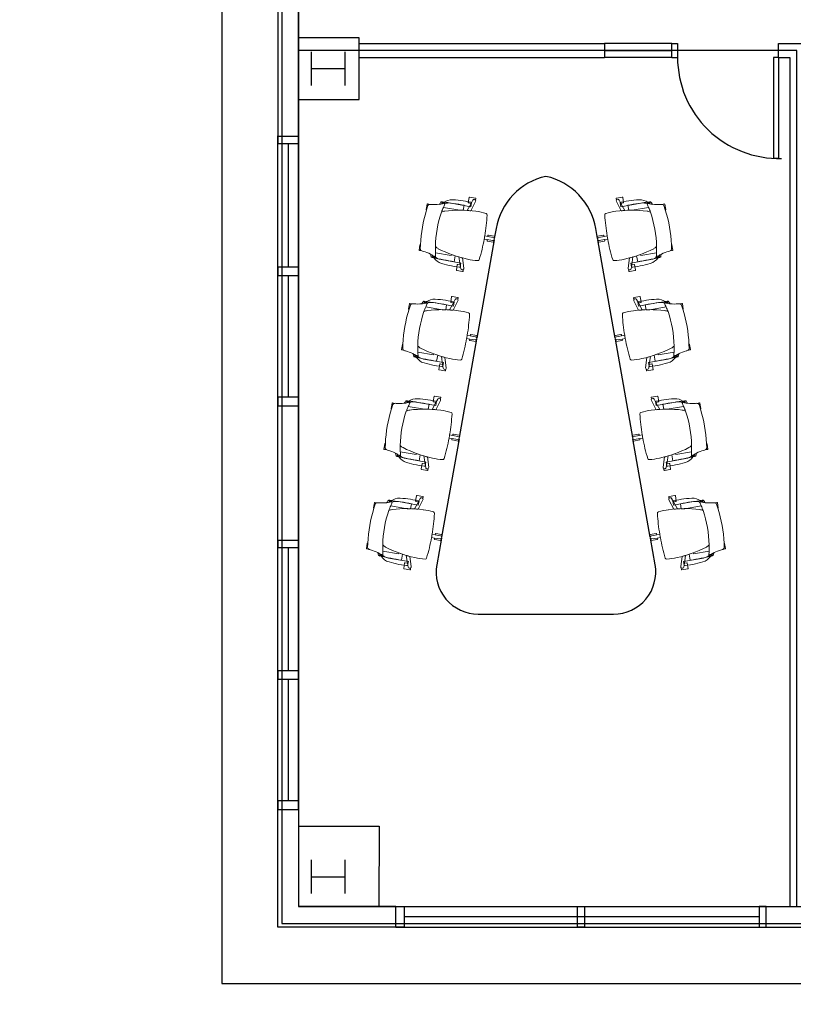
# Model space of a CAD drawing. Header units: inches. Extents: x -92 to 3837, y -260 to 2192.
# Tile 1 of 31: x -92 to 184, y -27 to 323. Entities that reach past the tile are written whole.
import ezdxf
from ezdxf import colors
from ezdxf.entities.mleader import LeaderData, LeaderLine
from ezdxf.math import Vec2, Vec3

# ---------------------------------------------------------------- set-up
doc = ezdxf.new("R2010")
doc.units = ezdxf.units.IN
doc.header["$MEASUREMENT"] = 0
doc.layers.get('0').update_dxf_attribs({"linetype": 'CONTINUOUS'})
for name, color, linetype in [('A-GLAZ', 8, 'CONTINUOUS'), ('A-ROOF', 8, 'CONTINUOUS'), ('A-WALL', 7, 'CONTINUOUS'), ('I-DOOR', 9, 'CONTINUOUS'), ('I-FLOR-CASE', 8, 'CONTINUOUS'), ('I-FURN-CONF', 9, 'CONTINUOUS'), ('I-GLAZ', 8, 'CONTINUOUS'), ('I-WALL', 8, 'CONTINUOUS'), ('S-COLS', 7, 'CONTINUOUS'), ('triGrossAreaLayer', 7, 'CONTINUOUS'), ('triLabelLayer', 7, 'CONTINUOUS'), ('triMeasuredGrossAreaLayer', 7, 'CONTINUOUS'), ('triSpaceLayer', 7, 'CONTINUOUS')]:
    doc.layers.add(name, color=color, linetype=linetype)
doc.styles.add('FDC_SPC', font='ROMANS.SHX', dxfattribs={"height": 12})
doc.styles.get("Standard").update_dxf_attribs({"font": 'romans.shx'})

# ---------------------------------------------------------------- blocks, each defined once
blk = doc.blocks.new('door')
for p, q in [((0, 0), (-36, 0)), ((-36, 0), (-36, -1.8)), ((0, 0), (0, -1.8)), ((0, -1.8), (-36, -1.8))]:
    blk.add_line(p, q)
at = {"extrusion": (0, 0, -1)}
blk.add_ellipse((0, 0), major_axis=(25.46, 25.46), ratio=1, start_param=2.356194, end_param=3.956783, dxfattribs=at)
blk = doc.blocks.new('salamander - 7x13 - salamander - 7x13-6480682-LEVEL 02 - CAD Team Plan')
for p, q in [((77.72, 248.99), (77.09, 245.42)), ((113.9, 245.42), (113.27, 248.99)), ((77.02, 245.02), (70.84, 209.97)), ((120.15, 209.97), (113.97, 245.02)), ((70.77, 209.56), (64.59, 174.52)), ((126.4, 174.52), (120.22, 209.56)), ((64.52, 174.11), (58.34, 139.06)), ((132.66, 139.06), (126.48, 174.11)), ((58.27, 138.66), (56.6, 129.21)), ((134.39, 129.21), (132.73, 138.66)), ((71.37, 111.61), (95.5, 111.61)), ((95.5, 111.61), (119.62, 111.61))]:
    blk.add_line(p, q)
for centre, radius, start, end in [((100.59, 244.95), 23.22, 102.6639, 170), ((90.41, 244.95), 23.22, 10, 77.3361), ((71.37, 126.61), 15, 170, 270), ((119.62, 126.61), 15, 270, 10)]:
    blk.add_arc(centre, radius, start, end)
blk = doc.blocks.new('Steelcase AMQ - TIZU - Chair - Mesh Back - Light Grey - Arms-5899871-LEVEL 02 - CAD Team Plan')
at = {"lineweight": 5}
for p, q in [((-8.24, 25.56), (-8.24, 24.66)), ((-6.25, 25.7), (-8.1, 25.7)), ((-6.11, 25.53), (-7.67, 25.32)), ((-6.11, 25.53), (-6.11, 25.56)), ((6.49, 25.56), (6.49, 25.53)), ((6.49, 25.53), (8.04, 25.32)), ((8.47, 25.7), (6.63, 25.7)), ((8.61, 24.66), (8.61, 25.56)), ((-9.31, 19.77), (-9.31, 20.32)), ((-8.02, 13.89), (-8.02, 19.78)), ((8.39, 19.78), (8.39, 14.09)), ((9.68, 20.32), (9.68, 19.97)), ((-9.97, 10.17), (-9.97, 17.35)), ((8.39, 14.09), (8, 14.09)), ((10.47, 17.35), (10.47, 10.17)), ((-13.27, 11.22), (-13.27, 9.11)), ((-11.27, 11.36), (-13.13, 11.36)), ((-8.4, 11.26), (-11.13, 10.34)), ((-11.13, 10.34), (-11.13, 11.22)), ((-10.05, 12.65), (-8.22, 12.65)), ((8.24, 12.63), (10.42, 12.63)), ((11.13, 10.34), (8.42, 11.26)), ((11.13, 11.22), (11.13, 10.34)), ((13.13, 11.36), (11.27, 11.36)), ((13.27, 9.11), (13.27, 11.22)), ((-13.13, 8.97), (-12.59, 8.97)), ((-12.41, 9.9), (-11.11, 10.34)), ((-12.07, 8.87), (-8.53, 9.96)), ((-11.42, 10.17), (-9.97, 10.17)), ((8.55, 9.96), (12.07, 8.87)), ((10.47, 10.17), (11.92, 10.17)), ((11.13, 10.34), (12.42, 9.9)), ((12.59, 8.97), (13.13, 8.97)), ((-0.58, 3.52), (-0.57, 2.41)), ((0.57, 2.41), (0.58, 3.52)), ((-1.07, 2.26), (-1.07, 0.16)), ((-0.57, 2.41), (-0.92, 2.41)), ((-0.92, 0.01), (-0.24, 0.01)), ((-0.54, 0.49), (-0.57, 2.41)), ((0.24, 0.01), (0.92, 0.01)), ((0.54, 0.49), (0.57, 2.41)), ((0.92, 2.41), (0.57, 2.41)), ((1.07, 0.16), (1.07, 2.26))]:
    blk.add_line(p, q, dxfattribs=at)
for centre, radius, start, end in [((-5.67, 23.96), 2.66, 164.6167, 175.3833), ((-8.1, 25.56), 0.14, 90, 180), ((-6.94, 24.28), 1.35, 140.6274, 163.7578), ((-7.6, 24.82), 0.5, 97.5637, 140.6274), ((-6.25, 25.56), 0.14, 0, 90), ((0.19, -21.93), 47.87, 82.4363, 97.5637), ((6.63, 25.56), 0.14, 90, 180), ((7.98, 24.82), 0.5, 39.3726, 82.4363), ((7.32, 24.28), 1.35, 16.2422, 39.3726), ((8.47, 25.56), 0.14, 0, 90), ((6.05, 23.96), 2.66, 4.6167, 15.3833), ((-11.4, 25.56), 4.85, 289.2701, 301.9478), ((-13.45, 22.73), 4.8, 329.8842, 344.4557), ((-21.75, 25.25), 13.47, 343.5534, 355.3833), ((22.12, 25.25), 13.47, 184.6167, 196.4466), ((11.78, 25.56), 4.85, 238.0522, 250.7299), ((13.83, 22.73), 4.8, 195.5443, 210.1158), ((22.37, 12.53), 33.91, 170.987, 183.3688), ((-4.39, 15.13), 7.27, 130.8932, 158.0912), ((189.78, 12.5), 199.83, 177.7139, 179.9576), ((-5.25, 17.35), 4.72, 149.1346, 180), ((-7.72, 19.61), 2.2, 167.7254, 180.0008), ((-6.25, 20.32), 3.64, 170.6361, 177.7139), ((-9.82, 20.06), 0.05, 15.6879, 167.7254), ((-9.76, 20.9), 0.0893, 119.3639, 170.6361), ((-9.88, 20.81), 0.186, 11.8079, 63.4306), ((-8.58, 20.41), 1.23, 195.6879, 226.3199), ((-8.74, 21.05), 0.984, 191.8079, 229.1185), ((-9.33, 19.63), 0.15, 226.3199, 283.8745), ((-9.35, 20.35), 0.05, 229.1185, 329.8842), ((-13.45, 22.73), 4.8, 329.8842, 333.9971), ((3.58, -32.63), 53.68, 102.4738, 103.8745), ((35.74, 6.17), 44.46, 163.1129, 177.4686), ((-4.3, 7.46), 12.87, 98.6418, 106.7935), ((-3.41, 18.05), 3.53, 142.8871, 163.1129), ((0, -20.82), 41.48, 81.3582, 98.6418), ((0, -20.82), 41.48, 81.3582, 98.6418), ((0.19, -18.2), 38.86, 77.8094, 81.0475), ((3.41, 18.05), 3.53, 16.8871, 37.1129), ((-35.74, 6.17), 44.46, 2.5314, 16.8871), ((-3.2, -32.63), 53.68, 76.1255, 77.5262), ((4.89, 15.13), 7.27, 48.0912, 51.2015), ((13.83, 22.73), 4.8, 203.7612, 210.1158), ((9.7, 19.63), 0.15, 256.1255, 313.6801), ((9.72, 20.35), 0.05, 210.1158, 310.8815), ((5.75, 17.35), 4.72, 0, 33.7063), ((4.89, 15.13), 7.27, 21.9088, 48.0912), ((9.11, 21.05), 0.984, 310.8815, 348.1921), ((8.96, 20.41), 1.23, 313.6801, 344.3121), ((10.26, 20.81), 0.186, 116.5694, 168.1921), ((10.19, 20.06), 0.05, 12.2746, 164.3121), ((10.13, 20.9), 0.0893, 9.3639, 60.6361), ((6.63, 20.32), 3.64, 2.2861, 9.3639), ((8.09, 19.61), 2.2, 359.9992, 12.2746), ((-189.41, 12.5), 199.83, 0.0394, 2.2861), ((-21.87, 12.53), 33.91, 356.6312, 9.013), ((-35.74, 6.17), 44.46, 8.3671, 10.2678), ((-13.13, 11.22), 0.14, 90, 180), ((-10.04, 10.62), 1.45, 183.3688, 198.2143), ((-11.27, 11.22), 0.14, 360, 90), ((36.42, 6.05), 45.12, 173.3659, 175.0257), ((36.42, 6.05), 45.12, 169.9906, 171.5981), ((-36.4, 6.05), 45.12, 4.9683, 6.6274), ((11.27, 11.22), 0.14, 90, 180), ((10.54, 10.62), 1.45, 341.7857, 356.6312), ((13.13, 11.22), 0.14, 0, 90), ((-13.13, 9.11), 0.14, 180, 270), ((-12.23, 9.39), 0.543, 108.7188, 228.4261), ((-12.23, 9.39), 0.543, 229.5963, 287.2812), ((15.3, 7.07), 23.99, 177.4686, 186.3227), ((-15.29, 7.07), 23.99, 353.6773, 2.5314), ((12.23, 9.39), 0.543, 252.7188, 310.4037), ((12.23, 9.39), 0.543, 310.4037, 71.2812), ((13.13, 9.11), 0.14, 270, 0), ((-8.05, 4.48), 0.5, 186.3227, 272.4894), ((0.03, 72.98), 69.47, 263.3413, 269.4943), ((0.01, 33.18), 29.67, 268.847, 271.1065), ((0.03, 72.98), 69.47, 270.4592, 276.6795), ((8.05, 4.48), 0.5, 276.6795, 353.6773), ((-0.92, 2.26), 0.15, 90, 180), ((-0.92, 0.16), 0.15, 180, 270), ((0, 0.5), 0.543, 180.7188, 243.3504), ((0, 0.5), 0.543, 243.3504, 296.6496), ((0, 0.5), 0.543, 296.6496, 359.2812), ((0.92, 2.26), 0.15, 360, 90), ((0.92, 0.16), 0.15, 270, 0)]:
    blk.add_arc(centre, radius, start, end, dxfattribs=at)
blk = doc.blocks.new('Steelcase AMQ - TIZU - Chair - Mesh Back - Light Grey - Arms-5900235-LEVEL 02 - CAD Team Plan')
at = {"lineweight": 5}
for p, q in [((-1.07, -2.26), (-1.07, -0.16)), ((-0.92, -0.01), (-0.24, -0.01)), ((-0.57, -2.41), (-0.92, -2.41)), ((-0.58, -3.52), (-0.57, -2.41)), ((-0.54, -0.49), (-0.57, -2.41)), ((0.24, -0.01), (0.92, -0.01)), ((0.54, -0.49), (0.57, -2.41)), ((0.57, -2.41), (0.58, -3.52)), ((0.92, -2.41), (0.57, -2.41)), ((1.07, -0.16), (1.07, -2.26)), ((-13.27, -11.22), (-13.27, -9.11)), ((-13.13, -8.97), (-12.59, -8.97)), ((-12.41, -9.9), (-11.11, -10.34)), ((-12.07, -8.87), (-8.53, -9.96)), ((-11.42, -10.17), (-9.97, -10.17)), ((-11.13, -10.34), (-11.13, -11.22)), ((-8.4, -11.26), (-11.13, -10.34)), ((-9.97, -10.17), (-9.97, -17.35)), ((11.13, -10.34), (8.42, -11.26)), ((8.55, -9.96), (12.07, -8.87)), ((10.47, -10.17), (11.92, -10.17)), ((10.47, -17.35), (10.47, -10.17)), ((11.13, -10.34), (12.42, -9.9)), ((11.13, -11.22), (11.13, -10.34)), ((12.59, -8.97), (13.13, -8.97)), ((13.27, -9.11), (13.27, -11.22)), ((-11.27, -11.36), (-13.13, -11.36)), ((-10.05, -12.65), (-8.22, -12.65)), ((-8.02, -13.89), (-8.02, -19.78)), ((8.24, -12.63), (10.42, -12.63)), ((13.13, -11.36), (11.27, -11.36)), ((8.39, -14.09), (8, -14.09)), ((8.39, -19.78), (8.39, -14.09)), ((-9.31, -19.77), (-9.31, -20.32)), ((9.68, -20.32), (9.68, -19.97)), ((-8.24, -25.56), (-8.24, -24.66)), ((-6.25, -25.7), (-8.1, -25.7)), ((-6.11, -25.53), (-7.67, -25.32)), ((-6.11, -25.53), (-6.11, -25.56)), ((6.49, -25.53), (8.04, -25.32)), ((6.49, -25.56), (6.49, -25.53)), ((8.47, -25.7), (6.63, -25.7)), ((8.61, -24.66), (8.61, -25.56))]:
    blk.add_line(p, q, dxfattribs=at)
for centre, radius, start, end in [((0, -0.5), 0.543, 63.3504, 116.6496), ((-0.92, -0.16), 0.15, 90, 180), ((-0.92, -2.26), 0.15, 180, 270), ((0, -0.5), 0.543, 116.6496, 179.2812), ((0, -0.5), 0.543, 0.7188, 63.3504), ((0.92, -0.16), 0.15, 0, 90), ((0.92, -2.26), 0.15, 270, 0), ((15.3, -7.07), 23.99, 173.6773, 182.5314), ((-8.05, -4.48), 0.5, 87.5106, 173.6773), ((0.03, -72.98), 69.47, 90.5057, 96.6587), ((0.01, -33.18), 29.67, 88.8935, 91.153), ((0.03, -72.98), 69.47, 83.3205, 89.5408), ((8.05, -4.48), 0.5, 6.3227, 83.3205), ((-15.29, -7.07), 23.99, 357.4686, 6.3227), ((-13.13, -9.11), 0.14, 90, 180), ((-12.23, -9.39), 0.543, 131.5739, 251.2812), ((-12.23, -9.39), 0.543, 72.7188, 130.4037), ((-10.04, -10.62), 1.45, 161.7857, 176.6312), ((35.74, -6.17), 44.46, 182.5314, 196.8871), ((36.42, -6.05), 45.12, 184.9743, 186.6341), ((-35.74, -6.17), 44.46, 343.1129, 357.4686), ((-36.4, -6.05), 45.12, 353.3726, 355.0317), ((10.54, -10.62), 1.45, 3.3688, 18.2143), ((12.23, -9.39), 0.543, 49.5963, 107.2812), ((12.23, -9.39), 0.543, 288.7188, 49.5963), ((13.13, -9.11), 0.14, 360, 90), ((-13.13, -11.22), 0.14, 180, 270), ((22.37, -12.53), 33.91, 176.6312, 189.013), ((-11.27, -11.22), 0.14, 270, 0), ((189.78, -12.5), 199.83, 180.0424, 182.2861), ((36.42, -6.05), 45.12, 188.4019, 190.0094), ((-35.74, -6.17), 44.46, 349.7322, 351.6329), ((-189.41, -12.5), 199.83, 357.7139, 359.9606), ((11.27, -11.22), 0.14, 180, 270), ((-21.87, -12.53), 33.91, 350.987, 3.3688), ((13.13, -11.22), 0.14, 270, 0), ((-5.25, -17.35), 4.72, 180, 210.8654), ((5.75, -17.35), 4.72, 326.2937, 360), ((-4.39, -15.13), 7.27, 201.9088, 229.1068), ((-7.72, -19.61), 2.2, 179.9992, 192.2746), ((-6.25, -20.32), 3.64, 182.2861, 189.3639), ((-9.82, -20.06), 0.05, 192.2746, 344.3121), ((-9.76, -20.9), 0.0893, 189.3639, 240.6361), ((-9.88, -20.81), 0.186, 296.5694, 348.1921), ((-11.4, -25.56), 4.85, 58.0522, 70.7299), ((-8.58, -20.41), 1.23, 133.6801, 164.3121), ((-8.74, -21.05), 0.984, 130.8815, 168.1921), ((-9.33, -19.63), 0.15, 76.1255, 133.6801), ((-9.35, -20.35), 0.05, 30.1158, 130.8815), ((-13.45, -22.73), 4.8, 26.0029, 30.1158), ((-13.45, -22.73), 4.8, 15.5443, 30.1158), ((3.58, 32.63), 53.68, 256.1255, 257.5262), ((-4.3, -7.46), 12.87, 253.2065, 261.3582), ((-3.41, -18.05), 3.53, 196.8871, 217.1129), ((0, 20.82), 41.48, 261.3582, 278.6418), ((0, 20.82), 41.48, 261.3582, 278.6418), ((3.41, -18.05), 3.53, 322.8871, 343.1129), ((0.19, 18.2), 38.86, 278.9525, 282.1906), ((-3.2, 32.63), 53.68, 282.4738, 283.8745), ((13.83, -22.73), 4.8, 149.8842, 164.4557), ((11.78, -25.56), 4.85, 109.2701, 121.9478), ((13.83, -22.73), 4.8, 149.8842, 156.2388), ((4.89, -15.13), 7.27, 308.7985, 311.9088), ((9.7, -19.63), 0.15, 46.3199, 103.8745), ((9.72, -20.35), 0.05, 49.1185, 149.8842), ((4.89, -15.13), 7.27, 311.9088, 338.0912), ((9.11, -21.05), 0.984, 11.8079, 49.1185), ((8.96, -20.41), 1.23, 15.6879, 46.3199), ((10.26, -20.81), 0.186, 191.8079, 243.4306), ((10.19, -20.06), 0.05, 195.6879, 347.7254), ((10.13, -20.9), 0.0893, 299.3639, 350.6361), ((6.63, -20.32), 3.64, 350.6361, 357.7139), ((8.09, -19.61), 2.2, 347.7254, 0.0008), ((-21.75, -25.25), 13.47, 4.6167, 16.4466), ((-5.67, -23.96), 2.66, 184.6167, 195.3833), ((6.05, -23.96), 2.66, 344.6167, 355.3833), ((22.12, -25.25), 13.47, 163.5534, 175.3833), ((-6.94, -24.28), 1.35, 196.2422, 219.3726), ((-8.1, -25.56), 0.14, 180, 270), ((-7.6, -24.82), 0.5, 219.3726, 262.4363), ((-6.25, -25.56), 0.14, 270, 360), ((0.19, 21.93), 47.87, 262.4363, 277.5637), ((6.63, -25.56), 0.14, 180, 270), ((7.98, -24.82), 0.5, 277.5637, 320.6274), ((7.32, -24.28), 1.35, 320.6274, 343.7578), ((8.47, -25.56), 0.14, 270, 0)]:
    blk.add_arc(centre, radius, start, end, dxfattribs=at)

msp = doc.modelspace()

# ---------------------------------------------------------------- linework, layer by layer
at = {"layer": 'A-GLAZ'}
for p, q in [((3.69, 279.27), (3.69, 235.27)), ((3.69, 232.27), (3.69, 188.88)), ((3.69, 135.38), (3.69, 91.38)), ((3.69, 88.38), (3.69, 45)), ((174, 0), (174, 7.37)), ((171.5, 3.69), (45, 3.69))]:
    msp.add_line(p, q, dxfattribs=at)
at = {"layer": 'A-GLAZ', "flags": 128}
for points in [[(0, 281.77), (0, 279.27), (7.37, 279.27), (7.37, 281.77)], [(0, 235.27), (0, 232.27), (7.37, 232.27), (7.37, 235.27)], [(0, 188.88), (0, 185.88), (7.37, 185.88), (7.37, 188.88)], [(0, 137.88), (0, 135.38), (7.37, 135.38), (7.37, 137.88)], [(0, 91.38), (0, 88.38), (7.37, 88.38), (7.37, 91.38)], [(0, 45), (0, 42), (7.37, 42), (7.37, 45)], [(42, 0), (42, 7.37), (45, 7.37), (45, 0)], [(106.75, 0), (106.75, 7.37), (109.25, 7.37), (109.25, 0)], [(174, 0), (174, 7.37), (171.5, 7.37), (171.5, 0)]]:
    msp.add_lwpolyline(points, close=True, dxfattribs=at)
at = {"layer": 'A-ROOF', "flags": 128}
msp.add_lwpolyline([(0, 2100), (-20, 2100), (-20, 1262), (-92, 1262), (-92, 838), (-20, 838), (-20, -20), (1106.74, -20)], dxfattribs=at)
at = {"layer": 'A-WALL'}
for p, q in [((0, 330), (0, 282)), ((7.37, 282), (7.37, 330)), ((0, 0), (0, 42)), ((7.37, 42), (7.37, 7.37)), ((42, 7.37), (7.37, 7.37)), ((42, 0), (0, 0))]:
    msp.add_line(p, q, dxfattribs=at)
at = {"layer": 'A-WALL', "flags": 128}
msp.add_lwpolyline([(7.37, 36), (36.02, 36), (36, 7.37)], dxfattribs=at)
at = {"layer": 'I-GLAZ'}
for p, q in [((140.38, 315), (116.38, 315)), ((116.38, 312.5), (140.38, 312.5)), ((140.38, 310), (116.38, 310)), ((0, 42), (0, 282)), ((7.37, 42), (7.37, 282)), ((42, 7.37), (351, 7.37)), ((42, 0), (351, 0))]:
    msp.add_line(p, q, dxfattribs=at)
at = {"layer": 'I-WALL'}
for p, q in [((29, 315), (116.38, 315)), ((116.38, 315), (116.38, 310)), ((140.38, 315), (142.38, 315)), ((140.38, 310), (140.38, 315)), ((142.38, 315), (142.38, 310)), ((178.38, 315), (191.38, 315)), ((178.38, 310), (178.38, 315)), ((29, 310), (116.38, 310)), ((140.38, 310), (142.38, 310)), ((178.38, 310), (182.38, 310)), ((182.38, 310), (182.38, 7.37))]:
    msp.add_line(p, q, dxfattribs=at)
at = {"layer": 'S-COLS'}
msp.add_lwpolyline([(29, 317), (7.37, 317), (7.37, 295), (29, 295)], close=True, dxfattribs=at)
at = {"layer": 'S-COLS', "flags": 128}
for points in [[(12, 300), (12, 312)], [(24, 300), (24, 312)], [(12, 306), (24, 306)], [(12, 12), (12, 24)], [(24, 12), (24, 24)], [(12, 18), (24, 18)]]:
    msp.add_lwpolyline(points, dxfattribs=at)
at = {"layer": 'triGrossAreaLayer'}
msp.add_lwpolyline([(3634.62, 2098.62), (1.38, 2098.62), (1.38, 1236.09), (31.38, 1236.09), (31.38, 1176), (1.38, 1176), (1.38, 924), (31.38, 924), (31.38, 864), (1.38, 864), (1.38, 1.38), (1363.56, 1.38), (1423.25, -27.47)], dxfattribs=at)
at = {"layer": 'triMeasuredGrossAreaLayer'}
msp.add_lwpolyline([(3628.62, 2092.62), (7.37, 2092.62), (7.37, 1242.09), (37.38, 1242.09), (37.38, 1170), (7.37, 1170), (7.37, 930), (37.38, 930), (37.38, 858), (7.37, 858), (7.37, 7.37), (1364.94, 7.37), (1425.72, -22)], dxfattribs=at)
at = {"layer": 'triSpaceLayer'}
msp.add_lwpolyline([(184.88, 312.5), (7.37, 312.5), (7.37, 7.37), (184.88, 7.37), (184.88, 312.5)], close=True, dxfattribs=at)

# ---------------------------------------------------------------- block references
at = {"layer": 'I-DOOR', "xscale": -1, "rotation": 270}
msp.add_blockref('door', (178.38, 310), dxfattribs=at)
at = {"layer": 'I-FURN-CONF'}
msp.add_blockref('salamander - 7x13 - salamander - 7x13-6480682-LEVEL 02 - CAD Team Plan', (0, 0), dxfattribs=at)
for name, p, rotation in [('Steelcase AMQ - TIZU - Chair - Mesh Back - Light Grey - Arms-5900235-LEVEL 02 - CAD Team Plan', (77.06, 245.22), 259.9999999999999), ('Steelcase AMQ - TIZU - Chair - Mesh Back - Light Grey - Arms-5899871-LEVEL 02 - CAD Team Plan', (113.94, 245.22), 280.0000000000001), ('Steelcase AMQ - TIZU - Chair - Mesh Back - Light Grey - Arms-5900235-LEVEL 02 - CAD Team Plan', (70.8, 209.77), 259.9999999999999), ('Steelcase AMQ - TIZU - Chair - Mesh Back - Light Grey - Arms-5899871-LEVEL 02 - CAD Team Plan', (120.19, 209.77), 280.0000000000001), ('Steelcase AMQ - TIZU - Chair - Mesh Back - Light Grey - Arms-5900235-LEVEL 02 - CAD Team Plan', (64.55, 174.31), 259.9999999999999), ('Steelcase AMQ - TIZU - Chair - Mesh Back - Light Grey - Arms-5899871-LEVEL 02 - CAD Team Plan', (126.44, 174.31), 280.0000000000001), ('Steelcase AMQ - TIZU - Chair - Mesh Back - Light Grey - Arms-5900235-LEVEL 02 - CAD Team Plan', (58.3, 138.86), 259.9999999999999), ('Steelcase AMQ - TIZU - Chair - Mesh Back - Light Grey - Arms-5899871-LEVEL 02 - CAD Team Plan', (132.69, 138.86), 280.0000000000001)]:
    msp.add_blockref(name, p, dxfattribs=dict(at, rotation=rotation))

# ---------------------------------------------------------------- texts
at = {"layer": 'triLabelLayer', "color": 7, "insert": (96.12, 159.94), "char_height": 12, "attachment_point": 5, "style": 'FDC_SPC'}
msp.add_mtext('{\\fSansSerif;\\H0.01;}', dxfattribs=at)

# ---------------------------------------------------------------- leaders
at = {"layer": 'I-FLOR-CASE'}
ml = msp.add_multileader_mtext('Standard', dxfattribs=at)
ml.set_content('GLASS SHELVES', color=256)
ml.set_leader_properties()
ml.build(insert=Vec2(0, 0))
ml.multileader.update_dxf_attribs({"leader_type": 0, "text_right_attachment_type": 6, "dogleg_length": 0.36, "arrow_head_size": 0.18})
ctx = ml.context
ctx.base_point, ctx.arrow_head_size, ctx.landing_gap_size, ctx.plane_origin = Vec3(2901.13, 1435.73), 0.18, 0.09, Vec3(-3.53, 10.44)
ctx.right_attachment = 6
notes = []
notes.append((ctx, [(0, (0, 0, 0), (0, 0), (1, 0), 1, [])]))
ctx.mtext.insert, ctx.mtext.width = Vec3(2901.22, 1438.23), 24.3575
ml = msp.add_multileader_mtext('Standard', dxfattribs=at)
ml.set_content('GLASS SHELVES', color=256)
ml.set_leader_properties()
ml.build(insert=Vec2(0, 0))
ml.multileader.update_dxf_attribs({"leader_type": 0, "text_right_attachment_type": 6, "dogleg_length": 0.36, "arrow_head_size": 0.18})
ctx = ml.context
ctx.base_point, ctx.arrow_head_size, ctx.landing_gap_size, ctx.plane_origin = Vec3(3227.55, 1435.73), 0.18, 0.09, Vec3(322.89, 10.44)
ctx.right_attachment = 6
notes.append((ctx, [(0, (0, 0, 0), (0, 0), (1, 0), 1, [])]))
ctx.mtext.insert, ctx.mtext.width = Vec3(3227.64, 1438.23), 24.3575
for ctx, leaders in notes:
    for number, flags, end, landing, length, lines in leaders:
        leader = LeaderData()
        leader.index, (leader.has_last_leader_line, leader.has_dogleg_vector, leader.attachment_direction) = number, flags
        leader.last_leader_point, leader.dogleg_vector, leader.dogleg_length = Vec3(end), Vec3(landing), length
        for number, points, colour, breaks in lines:
            line = LeaderLine()
            line.index, line.vertices, line.color, line.breaks = number, Vec3.list(points), colors.encode_raw_color(colour), breaks
            leader.lines.append(line)
        ctx.leaders.append(leader)

doc.saveas('drawing.dxf')
